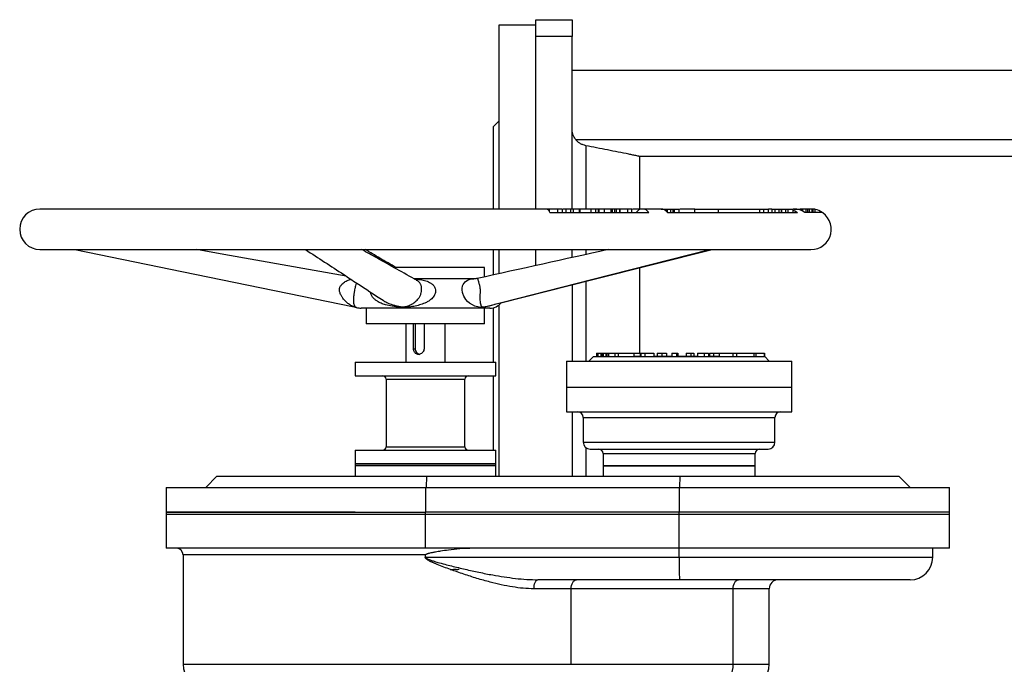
# Model space of a CAD drawing. Extents: x 9157 to 15179, y 9841 to 14571.
# Tile 12 of 13: x 13839 to 14712, y 13999 to 14571. Entities that reach past the tile are written whole.
import ezdxf

# ---------------------------------------------------------------- set-up
doc = ezdxf.new("R2010")
doc.units = 0
doc.header["$LTSCALE"] = 50
doc.layers.get('0').update_dxf_attribs({"linetype": 'CONTINUOUS'})

msp = doc.modelspace()

# ---------------------------------------------------------------- linework, layer by layer
at = {"color": 7, "linetype": 'CONTINUOUS'}
for p, q in [((14296.71, 14571), (14328.71, 14571)), ((14296.71, 14556.18), (14296.71, 14571)), ((14328.71, 14571), (14328.71, 14556.18)), ((14296.71, 14566), (14263.71, 14566)), ((14263.71, 14566), (14263.71, 14403)), ((14328.71, 14556.18), (14296.71, 14556.18)), ((14296.71, 14403), (14296.71, 14556.18)), ((14328.71, 14403), (14328.71, 14556.18)), ((15058.71, 14526), (14328.71, 14526)), ((14263.71, 14481), (14258.71, 14476)), ((14258.71, 14476), (14258.71, 14403)), ((14331.97, 14464.61), (15055.45, 14464.61)), ((14388.71, 14449.62), (14388.71, 14403)), ((14998.71, 14449.62), (14388.71, 14449.62)), ((14306.03, 14403), (13856.71, 14403)), ((14306.04, 14403), (14306.03, 14403)), ((14306.5, 14403), (14306.04, 14403)), ((14306.5, 14403), (14306.5, 14402.94)), ((14307.94, 14403), (14306.5, 14403)), ((14307.94, 14403), (14307.94, 14401.95)), ((14308.41, 14403), (14307.94, 14403)), ((14308.41, 14403), (14308.41, 14401.33)), ((14315.91, 14403), (14308.41, 14403)), ((14309.16, 14400), (14396.82, 14400)), ((14319.64, 14403), (14315.91, 14403)), ((14315.91, 14403), (14315.91, 14400)), ((14319.96, 14403), (14319.96, 14400)), ((14320.21, 14400), (14320.21, 14403)), ((14323.54, 14400), (14323.54, 14403)), ((14327.76, 14400), (14327.76, 14403)), ((14329.95, 14400), (14329.95, 14403)), ((14334.77, 14403), (14330.35, 14403)), ((14335.04, 14403), (14335.04, 14400)), ((14335.81, 14400), (14335.81, 14403)), ((14345.72, 14400), (14345.72, 14403)), ((14349.81, 14400), (14349.81, 14403)), ((14352.29, 14403), (14350.18, 14403)), ((14352.29, 14400), (14352.29, 14403)), ((14352.88, 14403), (14352.29, 14403)), ((14352.88, 14400), (14352.88, 14403)), ((14357.61, 14403), (14352.88, 14403)), ((14357.61, 14400), (14357.61, 14403)), ((14363.45, 14403), (14357.61, 14403)), ((14364.68, 14403), (14363.45, 14403)), ((14363.45, 14400), (14363.45, 14403)), ((14366.8, 14403), (14364.68, 14403)), ((14364.68, 14400), (14364.68, 14403)), ((14366.8, 14400), (14366.8, 14403)), ((14368.16, 14403), (14366.8, 14403)), ((14368.16, 14400), (14368.16, 14403)), ((14371.09, 14400), (14371.09, 14403)), ((14371.5, 14400), (14371.5, 14403)), ((14378.2, 14400), (14378.2, 14403)), ((14381.85, 14400), (14381.85, 14403)), ((14391.22, 14403), (14382.27, 14403)), ((14407.41, 14403), (14391.22, 14403)), ((14407.69, 14403), (14407.69, 14403)), ((14407.69, 14403), (14409.72, 14403)), ((14409.72, 14402.6), (14409.72, 14403)), ((14409.72, 14403), (14409.87, 14403)), ((14409.87, 14402.55), (14409.87, 14403)), ((14409.87, 14403), (14411.22, 14403)), ((14411.22, 14401.89), (14411.22, 14403)), ((14411.22, 14403), (14413.25, 14403)), ((14413.25, 14400.25), (14413.25, 14403)), ((14413.25, 14403), (14413.4, 14403)), ((14413.4, 14400.09), (14413.4, 14403)), ((14413.4, 14403), (14416.31, 14403)), ((14413.49, 14400), (14528.6, 14400)), ((14416.31, 14400), (14416.31, 14403)), ((14416.31, 14403), (14418.49, 14403)), ((14418.49, 14400), (14418.49, 14403)), ((14418.49, 14403), (14419.23, 14403)), ((14419.39, 14403), (14419.39, 14400)), ((14423.86, 14400), (14423.86, 14403)), ((14437.79, 14403), (14424.31, 14403)), ((14437.79, 14403), (14458.6, 14403)), ((14437.79, 14400), (14437.79, 14403)), ((14458.6, 14400), (14458.6, 14403)), ((14458.6, 14403), (14495.4, 14403)), ((14495.4, 14400), (14495.4, 14403)), ((14495.4, 14403), (14498.84, 14403)), ((14498.84, 14400), (14498.84, 14403)), ((14498.84, 14403), (14503.06, 14403)), ((14506.1, 14403), (14503.06, 14403)), ((14503.06, 14400), (14503.06, 14403)), ((14506.27, 14400), (14506.27, 14403)), ((14508.9, 14400), (14508.9, 14403)), ((14508.9, 14403), (14512.52, 14403)), ((14512.52, 14400), (14512.52, 14403)), ((14512.52, 14403), (14514.47, 14403)), ((14514.47, 14400), (14514.47, 14403)), ((14514.47, 14403), (14514.81, 14403)), ((14514.81, 14400), (14514.81, 14403)), ((14514.81, 14403), (14518.53, 14403)), ((14518.53, 14400), (14518.53, 14403)), ((14518.53, 14403), (14520.34, 14403)), ((14520.34, 14400), (14520.34, 14403)), ((14520.34, 14403), (14524.87, 14403)), ((14525.69, 14403), (14524.87, 14403)), ((14524.87, 14400), (14524.87, 14403)), ((14525.69, 14403), (14531.2, 14403)), ((14531.2, 14402.06), (14531.2, 14403)), ((14532.27, 14403), (14531.2, 14403)), ((14532.27, 14401.64), (14532.27, 14403)), ((14533.52, 14403), (14532.27, 14403)), ((14533.52, 14401.04), (14533.52, 14403)), ((14536.55, 14403), (14533.52, 14403)), ((14550.6, 14400), (14535.21, 14400)), ((14536.55, 14400), (14536.55, 14403)), ((14537.9, 14403), (14536.55, 14403)), ((14537.9, 14400), (14537.9, 14403)), ((14539.43, 14403), (14537.9, 14403)), ((14539.43, 14400), (14539.43, 14403)), ((14541.61, 14400), (14541.61, 14403)), ((14542.23, 14400), (14542.23, 14403)), ((14542.58, 14403), (14542.23, 14403)), ((14542.58, 14400), (14542.58, 14403)), ((14544.49, 14400), (14544.49, 14403)), ((14544.5, 14400), (14544.5, 14403)), ((13856.71, 14367), (14540.71, 14367)), ((14258.71, 14367), (14258.71, 14344.36)), ((14263.71, 14367), (14263.71, 14345.57)), ((14296.71, 14352.83), (14296.71, 14367)), ((14328.71, 14359.9), (14328.71, 14367)), ((14251.21, 14351), (14170.86, 14351)), ((14251.21, 14342.78), (14251.21, 14351)), ((14388.71, 14350.91), (14388.71, 14275)), ((14241.73, 14341), (14188.7, 14341)), ((14328.71, 14335.81), (14328.71, 14268)), ((14263.71, 14317.76), (14263.71, 14166)), ((14137.35, 14315.76), (14137.37, 14315.75)), ((14164.89, 14315), (14141.71, 14315)), ((14146.21, 14315), (14146.21, 14301)), ((14255.71, 14315), (14164.89, 14315)), ((14251.21, 14301), (14251.21, 14315)), ((14258.71, 14315.35), (14258.71, 14267)), ((14167.56, 14301), (14146.21, 14301)), ((14251.21, 14301), (14167.56, 14301)), ((14181.21, 14301), (14181.21, 14267)), ((14188.06, 14279), (14188.06, 14301)), ((14189.58, 14301), (14189.58, 14279)), ((14197.4, 14301), (14197.4, 14279)), ((14216.21, 14267), (14216.21, 14301)), ((14188.06, 14279), (14189.58, 14279)), ((14350.29, 14275), (14350.29, 14272)), ((14350.29, 14275), (14351.27, 14275)), ((14351.45, 14275), (14351.45, 14272)), ((14351.45, 14275), (14351.66, 14275)), ((14351.66, 14275), (14351.66, 14272)), ((14354.42, 14272), (14354.42, 14275)), ((14354.59, 14275), (14354.59, 14272)), ((14354.59, 14275), (14355.85, 14275)), ((14355.85, 14275), (14355.85, 14272)), ((14355.85, 14275), (14356.27, 14275)), ((14356.27, 14275), (14356.27, 14272)), ((14358.69, 14275), (14358.69, 14272)), ((14358.69, 14275), (14359.6, 14275)), ((14359.6, 14275), (14359.6, 14272)), ((14359.6, 14275), (14361.04, 14275)), ((14361.04, 14275), (14361.04, 14272)), ((14361.04, 14275), (14366.8, 14275)), ((14366.8, 14275), (14366.8, 14272)), ((14366.8, 14275), (14369.52, 14275)), ((14369.52, 14275), (14369.52, 14272)), ((14369.52, 14275), (14383.42, 14275)), ((14383.42, 14275), (14383.42, 14272)), ((14383.42, 14275), (14389.16, 14275)), ((14389.16, 14275), (14389.16, 14272.5)), ((14389.16, 14275), (14389.64, 14275)), ((14389.64, 14275), (14389.64, 14272)), ((14389.64, 14275), (14393.26, 14275)), ((14393.26, 14275), (14393.26, 14272)), ((14393.26, 14275), (14401.33, 14275)), ((14401.33, 14275), (14401.33, 14272)), ((14404.1, 14275), (14404.1, 14272.5)), ((14404.1, 14275), (14408.52, 14275)), ((14408.52, 14275), (14408.52, 14272.5)), ((14408.52, 14275), (14412.41, 14275)), ((14412.41, 14275), (14412.41, 14272.5)), ((14417.38, 14275), (14417.38, 14272)), ((14417.38, 14275), (14421.37, 14275)), ((14421.37, 14275), (14421.37, 14272)), ((14421.37, 14275), (14422.46, 14275)), ((14422.46, 14275), (14422.46, 14272)), ((14430.06, 14275), (14430.06, 14272.5)), ((14430.06, 14275), (14434.02, 14275)), ((14434.02, 14275), (14434.02, 14272.5)), ((14434.02, 14275), (14436.8, 14275)), ((14436.8, 14275), (14436.8, 14272.5)), ((14439.97, 14275), (14439.97, 14272)), ((14439.97, 14275), (14446.03, 14275)), ((14446.03, 14275), (14446.03, 14272)), ((14446.03, 14275), (14449.82, 14275)), ((14449.82, 14275), (14449.82, 14272)), ((14450.7, 14275), (14450.7, 14272.5)), ((14450.7, 14275), (14454.15, 14275)), ((14454.15, 14275), (14454.15, 14272.5)), ((14454.15, 14275), (14459.14, 14275)), ((14459.14, 14275), (14459.14, 14272)), ((14459.14, 14275), (14471.47, 14275)), ((14471.47, 14275), (14471.47, 14272)), ((14471.47, 14275), (14474.52, 14275)), ((14474.52, 14275), (14474.52, 14272)), ((14474.52, 14275), (14490.05, 14275)), ((14490.05, 14275), (14490.05, 14272)), ((14490.05, 14275), (14491.91, 14275)), ((14491.91, 14275), (14491.91, 14272)), ((14491.91, 14275), (14499.08, 14275)), ((14499.08, 14275), (14499.08, 14272)), ((14499.08, 14275), (14499.49, 14275)), ((14499.49, 14275), (14499.49, 14272)), ((14136.21, 14267), (14136.21, 14255)), ((14136.21, 14267), (14261.21, 14267)), ((14261.21, 14255), (14261.21, 14267)), ((14323.71, 14268), (14323.71, 14245)), ((14323.71, 14268), (14523.71, 14268)), ((14347.71, 14272), (14343.71, 14268)), ((14347.71, 14272), (14366.8, 14272)), ((14366.8, 14272), (14369.52, 14272)), ((14369.52, 14272), (14389.64, 14272)), ((14383.42, 14272.5), (14389.64, 14272.5)), ((14389.64, 14272), (14393.26, 14272)), ((14393.26, 14272), (14417.38, 14272)), ((14401.33, 14272.5), (14417.38, 14272.5)), ((14417.38, 14272), (14421.37, 14272)), ((14421.37, 14272), (14446.03, 14272)), ((14422.46, 14272.5), (14439.97, 14272.5)), ((14446.03, 14272), (14449.82, 14272)), ((14449.82, 14272.5), (14459.14, 14272.5)), ((14449.82, 14272), (14471.47, 14272)), ((14471.47, 14272), (14474.52, 14272)), ((14474.52, 14272), (14490.05, 14272)), ((14490.05, 14272), (14491.91, 14272)), ((14491.91, 14272), (14499.08, 14272)), ((14499.08, 14272), (14499.49, 14272)), ((14499.49, 14272), (14499.71, 14272)), ((14503.71, 14268), (14499.71, 14272)), ((14523.71, 14245), (14523.71, 14268)), ((14136.21, 14255), (14261.21, 14255)), ((14163.71, 14252), (14163.71, 14192)), ((14233.71, 14192), (14233.71, 14252)), ((14258.71, 14255), (14258.71, 14189)), ((14323.71, 14245), (14323.71, 14223)), ((14323.71, 14245), (14523.71, 14245)), ((14523.71, 14223), (14523.71, 14245)), ((14323.71, 14223), (14523.71, 14223)), ((14328.71, 14223), (14328.71, 14166)), ((14338.71, 14218), (14338.71, 14196)), ((14508.71, 14196), (14508.71, 14218)), ((14136.21, 14189), (14136.21, 14177)), ((14136.21, 14189), (14261.21, 14189)), ((14261.21, 14177), (14261.21, 14189)), ((14344.71, 14190), (14502.71, 14190)), ((14356.21, 14186), (14356.21, 14175)), ((14491.21, 14175), (14491.21, 14186)), ((14136.21, 14177), (14136.21, 14175)), ((14136.21, 14177), (14261.21, 14177)), ((14257.54, 14177), (14136.21, 14177)), ((14261.21, 14177), (14257.54, 14177)), ((14261.21, 14175), (14261.21, 14177)), ((14136.21, 14175), (14136.21, 14166)), ((14257.54, 14175), (14136.21, 14175)), ((14198.71, 14175), (14136.21, 14175)), ((14261.21, 14175), (14198.71, 14175)), ((14261.21, 14175), (14257.54, 14175)), ((14261.21, 14166), (14261.21, 14175)), ((14356.21, 14175), (14356.21, 14166)), ((14356.21, 14175), (14491.21, 14175)), ((14423.71, 14175), (14356.21, 14175)), ((14491.21, 14175), (14423.71, 14175)), ((14491.21, 14166), (14491.21, 14175)), ((14013.71, 14166), (14003.71, 14156)), ((14013.71, 14166), (14199.65, 14166)), ((14199.65, 14166), (14199.45, 14156)), ((14199.65, 14166), (14424.66, 14166)), ((14424.46, 14156), (14424.66, 14166)), ((14424.66, 14166), (14618.71, 14166)), ((14628.71, 14156), (14618.71, 14166)), ((13968.71, 14156), (13968.71, 14134)), ((13968.71, 14156), (14198.71, 14156)), ((14198.71, 14156), (14198.71, 14134)), ((14198.71, 14156), (14423.71, 14156)), ((14423.71, 14156), (14423.71, 14134)), ((14423.71, 14156), (14663.71, 14156)), ((14663.71, 14134), (14663.71, 14156)), ((13968.71, 14134), (13968.71, 14132)), ((14136.21, 14134), (13968.71, 14134)), ((13968.71, 14134), (14198.71, 14134)), ((14198.71, 14132), (14198.71, 14134)), ((14423.71, 14134), (14198.71, 14134)), ((14423.71, 14132), (14423.71, 14134)), ((14663.71, 14134), (14423.71, 14134)), ((14663.71, 14132), (14663.71, 14134)), ((13968.71, 14132), (13968.71, 14102)), ((14198.71, 14132), (13968.71, 14132)), ((14423.71, 14132), (14198.71, 14132)), ((14198.71, 14102), (14198.71, 14132)), ((14663.71, 14132), (14423.71, 14132)), ((14423.71, 14102), (14423.71, 14132)), ((14663.71, 14102), (14663.71, 14132)), ((14198.71, 14102), (13968.71, 14102)), ((14423.71, 14102), (14198.71, 14102)), ((14663.71, 14102), (14423.71, 14102)), ((14423.71, 14094), (14423.71, 14102)), ((14648.71, 14094), (14648.71, 14102)), ((13983.71, 14096), (13983.71, 13999)), ((14198.71, 14094.67), (14198.71, 14096)), ((14198.89, 14094), (14423.71, 14094)), ((14220.54, 14083), (14223.45, 14083)), ((14225.83, 14083), (14223.45, 14083)), ((14225.83, 14083), (14227.49, 14083)), ((14228.47, 14083), (14227.49, 14083)), ((14424.14, 14074), (14298.52, 14074)), ((14628.71, 14074), (14424.14, 14074)), ((14327.95, 14066), (14294.94, 14066)), ((14327.95, 13999), (14327.95, 14066)), ((14471.71, 14066), (14327.95, 14066)), ((14471.71, 13999), (14471.71, 14066)), ((14503.71, 13999), (14503.71, 14066)), ((14327.95, 13999), (14471.71, 13999))]:
    msp.add_line(p, q, dxfattribs=at)
at = {"color": 8, "linetype": 'CONTINUOUS'}
for p, q in [((14340.85, 14459.21), (14340.85, 14403)), ((14340.85, 14367), (14340.85, 14362.41)), ((14340.85, 14338.79), (14340.85, 14268)), ((14163.71, 14252), (14233.71, 14252)), ((14338.71, 14218), (14508.71, 14218)), ((14338.71, 14196), (14508.71, 14196)), ((14163.71, 14192), (14233.71, 14192)), ((14340.85, 14191.41), (14340.85, 14166)), ((14356.21, 14186), (14491.21, 14186)), ((14198.71, 14096), (13983.71, 14096)), ((14423.71, 14094), (14648.71, 14094)), ((14503.71, 14066), (14471.71, 14066)), ((13983.71, 13999), (14327.95, 13999)), ((14471.71, 13999), (14503.71, 13999))]:
    msp.add_line(p, q, dxfattribs=at)
at = {"color": 7, "linetype": 'CONTINUOUS', "flags": 128}
for points in [[(14524.87, 14401.98), (14526.45, 14401.29), (14528.6, 14400)], [(13887.68, 14367), (13994.1, 14345.22), (14135.39, 14316.3)], [(14128.44, 14343.36), (14019.72, 14362.7), (13995.53, 14367)], [(14254.51, 14317.11), (14345.96, 14340.37), (14450.66, 14367)], [(14265.57, 14319.78), (14347.26, 14340.35), (14453.1, 14367)], [(14294.94, 14066), (14295.01, 14067.56), (14295.21, 14069.06), (14295.54, 14070.45), (14295.99, 14071.66), (14296.53, 14072.65), (14297.15, 14073.39), (14297.82, 14073.85), (14298.52, 14074)], [(14327.95, 14066), (14328.04, 14067.56), (14328.32, 14069.06), (14328.76, 14070.45), (14329.36, 14071.66), (14330.09, 14072.65), (14330.92, 14073.39), (14331.82, 14073.85), (14332.76, 14074)], [(14471.71, 14066), (14471.8, 14067.56), (14472.07, 14069.06), (14472.52, 14070.45), (14473.12, 14071.66), (14473.84, 14072.65), (14474.67, 14073.39), (14475.57, 14073.85), (14476.51, 14074)], [(14459.71, 13979), (14461.42, 13979.21), (14463.09, 13979.81), (14464.69, 13980.81), (14466.2, 13982.18), (14467.57, 13983.89), (14468.78, 13985.91), (14469.8, 13988.19), (14470.62, 13990.69), (14471.22, 13993.37), (14471.59, 13996.16), (14471.71, 13999)]]:
    msp.add_lwpolyline(points, dxfattribs=at)
at = {"color": 8, "linetype": 'CONTINUOUS', "flags": 128}
msp.add_lwpolyline([(14260.41, 14318.61), (14259.4, 14318.08), (14255.19, 14316.69), (14250.73, 14315.91), (14248.29, 14315.75), (14246.22, 14315.86), (14242.55, 14316.85), (14240.36, 14317.85), (14237.77, 14319.51), (14236.11, 14320.93), (14234.47, 14322.79), (14233.55, 14324.13), (14232.69, 14325.71), (14231.8, 14328.07), (14231.6, 14328.86), (14231.27, 14331.15), (14231.27, 14332.36), (14231.68, 14334.86), (14232.06, 14335.88), (14232.88, 14337.31), (14233.86, 14338.43), (14236.12, 14339.94), (14238.47, 14340.71), (14241.73, 14341), (14241.73, 14341)], dxfattribs=at)
at = {"color": 7, "linetype": 'CONTINUOUS'}
for centre, radius, start, end in [((13856.71, 14385), 18, 90, 270), ((14305.06, 14398.87), 4.25, 15.50148, 76.78965), ((14391.22, 14396.1), 6.83, 34.86861, 145.13139), ((14407.07, 14394.65), 8.36, 39.79777, 87.61583), ((14525.66, 14386.32), 16.68, 55.09852, 89.89511), ((14540.71, 14385), 18, 270, 63.97959), ((14540.65, 14385.01), 17.99, 56.43768, 77.62668), ((14255.71, 14328), 13, 270, 321.30438), ((14141.71, 14328), 13, 250.4058, 270), ((14194.47, 14278.86), 4.89, 178.37054, 259.60232), ((14160.71, 14252), 3, 0, 90), ((14236.71, 14252), 3, 90, 180), ((14333.71, 14218), 5, 0, 90), ((14513.71, 14218), 5, 90, 180), ((14344.71, 14196), 6, 180, 270), ((14502.71, 14196), 6, 270, 0), ((14160.71, 14192), 3, 270, 0), ((14236.71, 14192), 3, 180, 270), ((14352.21, 14186), 4, 0, 90), ((14495.21, 14186), 4, 90, 180), ((13977.71, 14096), 6, 0, 90), ((14628.71, 14094), 20, 270, 0), ((14511.71, 14066), 8, 90, 180), ((14003.71, 13999), 20, 180, 270), ((14483.71, 13999), 20, 270, 0)]:
    msp.add_arc(centre, radius, start, end, dxfattribs=at)
for points, knots in [([(14331.97, 14464.61), (14331.35, 14465.5), (14330.25, 14467.08), (14329.26, 14469.68), (14328.78, 14471.92), (14328.73, 14473.36), (14328.71, 14473.95)], [0, 0, 0, 0, 0.322608, 0.570052, 0.824667, 1, 1, 1, 1]), ([(14340.85, 14459.21), (14340.04, 14459.41), (14338.4, 14459.81), (14336.07, 14460.96), (14333.84, 14462.51), (14332.6, 14463.9), (14331.97, 14464.61)], [0, 0, 0, 0, 0.235047, 0.477083, 0.733744, 1, 1, 1, 1]), ([(14388.71, 14449.62), (14388.67, 14449.63), (14388.58, 14449.67), (14387.7, 14449.88), (14385.75, 14450.3), (14382.73, 14450.93), (14377.25, 14452.04), (14369.76, 14453.54), (14360.2, 14455.42), (14350.54, 14457.32), (14344.08, 14458.58), (14340.85, 14459.21)], [0, 0, 0, 0, 0.019791, 0.045586, 0.092147, 0.168001, 0.244225, 0.432534, 0.621416, 0.810887, 1, 1, 1, 1]), ([(14323.54, 14403), (14323.44, 14403), (14322.84, 14403), (14321.89, 14403), (14320.79, 14403), (14320.4, 14403), (14320.21, 14403)], [0, 0, 0, 0, 0.071679, 0.433243, 0.716917, 1, 1, 1, 1]), ([(14327.76, 14403), (14327.36, 14403), (14326.55, 14403), (14325.03, 14403), (14324.11, 14403), (14323.54, 14403)], [0, 0, 0, 0, 0.279805, 0.559527, 1, 1, 1, 1]), ([(14329.91, 14403), (14329.92, 14403), (14330.02, 14403), (14329.6, 14403), (14328.8, 14403), (14328.11, 14403), (14327.76, 14403)], [0, 0, 0, 0, 0.055436, 0.421596, 0.71071, 1, 1, 1, 1]), ([(14335.81, 14403), (14335.45, 14403), (14334.98, 14403), (14335.11, 14403), (14335.14, 14403)], [0, 0, 0, 0, 0.783101, 1, 1, 1, 1]), ([(14345.72, 14403), (14345.04, 14403), (14343.69, 14403), (14341.47, 14403), (14339.24, 14403), (14337.13, 14403), (14336.25, 14403), (14335.81, 14403)], [0, 0, 0, 0, 0.186931, 0.373627, 0.560455, 0.780124, 1, 1, 1, 1]), ([(14349.74, 14403), (14349.76, 14403), (14349.82, 14403), (14349.23, 14403), (14347.91, 14403), (14346.45, 14403), (14345.72, 14403)], [0, 0, 0, 0, 0.114459, 0.378481, 0.689269, 1, 1, 1, 1]), ([(14371.09, 14403), (14370.66, 14403), (14369.82, 14403), (14368.68, 14403), (14368.36, 14403), (14368.16, 14403)], [0, 0, 0, 0, 0.280446, 0.560689, 1, 1, 1, 1]), ([(14378.2, 14403), (14377.63, 14403), (14376.48, 14403), (14374.66, 14403), (14372.97, 14403), (14371.99, 14403), (14371.5, 14403)], [0, 0, 0, 0, 0.280049, 0.559861, 0.779941, 1, 1, 1, 1]), ([(14381.8, 14403), (14381.82, 14403), (14381.92, 14403), (14381.43, 14403), (14380.28, 14403), (14378.9, 14403), (14378.2, 14403)], [0, 0, 0, 0, 0.049689, 0.333033, 0.666284, 1, 1, 1, 1]), ([(14419.4, 14403), (14419.4, 14403), (14419.4, 14403), (14419.56, 14403), (14420.02, 14403), (14420.66, 14403), (14421.95, 14403), (14423.01, 14403), (14423.86, 14403)], [0, 0, 0, 0, 0.036332, 0.15661, 0.276191, 0.39638, 0.517196, 1, 1, 1, 1]), ([(14506.27, 14403), (14506.76, 14403), (14507.65, 14403), (14508.52, 14403), (14508.9, 14403)], [0, 0, 0, 0, 0.559979, 1, 1, 1, 1]), ([(14541.61, 14403), (14541.41, 14403), (14541, 14403), (14540.21, 14403), (14539.69, 14403), (14539.61, 14403)], [0, 0, 0, 0, 0.454358, 0.908299, 1, 1, 1, 1]), ([(14542.23, 14403), (14542.15, 14403), (14542.02, 14403), (14541.74, 14403), (14541.61, 14403)], [0, 0, 0, 0, 0.560285, 1, 1, 1, 1]), ([(14544.49, 14403), (14544.4, 14403), (14544.22, 14403), (14543.52, 14403), (14542.88, 14403), (14542.75, 14403)], [0, 0, 0, 0, 0.445712, 0.890983, 1, 1, 1, 1]), ([(14092.29, 14367), (14103.59, 14359.62), (14118.79, 14349.68), (14141.71, 14334.68), (14153.34, 14327.06), (14161.08, 14322)], [0, 0, 0, 0, 0.49218, 0.662246, 1, 1, 1, 1]), ([(14190.92, 14339.78), (14179.14, 14346.37), (14162.94, 14355.43), (14146.71, 14364.52), (14142.28, 14367)], [0, 0, 0, 0, 0.72689, 1, 1, 1, 1]), ([(14172.64, 14351), (14167.85, 14353.79), (14158.72, 14359.12), (14149.57, 14364.46), (14145.22, 14367)], [0, 0, 0, 0, 0.524213, 1, 1, 1, 1]), ([(14360.88, 14367), (14360.81, 14366.99), (14322.08, 14358.44), (14283.33, 14349.88), (14244.65, 14341.33)], [0, 0, 0, 0, 0.001677, 1, 1, 1, 1]), ([(14244.64, 14341.35), (14244.23, 14341.26), (14243.34, 14341.07), (14242.4, 14341.01), (14241.93, 14341.01), (14241.82, 14341)], [0, 0, 0, 0, 0.408251, 0.865179, 1, 1, 1, 1]), ([(14135.38, 14316.3), (14135.39, 14316.3), (14135.75, 14316.24), (14136.36, 14316.07), (14137.01, 14315.88), (14137.32, 14315.76), (14137.37, 14315.74)], [0, 0, 0, 0, 0.016552, 0.517881, 0.918497, 1, 1, 1, 1]), ([(14197.4, 14279), (14197.35, 14278.45), (14197.24, 14277.36), (14196.39, 14275.89), (14195.15, 14274.74), (14193.62, 14274.05), (14192.02, 14273.93), (14190.56, 14274.36), (14189.34, 14275.28), (14188.47, 14276.62), (14188.1, 14277.95), (14188.07, 14278.76), (14188.06, 14279)], [0, 0, 0, 0, 0.104351, 0.208599, 0.315559, 0.424467, 0.530507, 0.633513, 0.737673, 0.84548, 0.954105, 1, 1, 1, 1]), ([(14351.66, 14275), (14351.99, 14275), (14352.66, 14275), (14353.76, 14275), (14354.29, 14275), (14354.44, 14275), (14354.42, 14275), (14354.42, 14275)], [0, 0, 0, 0, 0.425419, 0.851025, 0.922048, 0.992399, 1, 1, 1, 1]), ([(14356.34, 14275), (14356.6, 14275), (14357.38, 14275), (14358.16, 14275), (14358.69, 14275)], [0, 0, 0, 0, 0.334085, 1, 1, 1, 1]), ([(14241.15, 14102), (14237.15, 14101.88), (14229.74, 14101.66), (14220.08, 14100.52), (14212.9, 14099.48), (14208.1, 14098.68), (14204.89, 14098.07), (14202.75, 14097.61), (14201.33, 14097.27), (14200.39, 14096.99), (14199.77, 14096.78), (14199.35, 14096.6), (14199.05, 14096.44), (14198.85, 14096.29), (14198.74, 14096.15), (14198.71, 14096.06), (14198.71, 14096.02), (14198.71, 14096)], [0, 0, 0, 0, 0.277999, 0.515114, 0.674995, 0.782189, 0.853881, 0.901812, 0.933895, 0.955431, 0.96996, 0.979839, 0.986645, 0.993838, 0.996733, 0.999073, 1, 1, 1, 1]), ([(14294.94, 14066), (14291.81, 14066.1), (14285.54, 14066.28), (14275.85, 14067.61), (14266, 14069.5), (14255.46, 14072.05), (14244.34, 14075.2), (14232.59, 14078.96), (14220.78, 14083.03), (14211.49, 14086.56), (14205.36, 14089.14), (14202.61, 14090.44), (14200.81, 14091.43), (14199.64, 14092.23), (14198.94, 14092.94), (14198.61, 14093.48), (14198.51, 14093.96), (14198.57, 14094.36), (14198.67, 14094.58), (14198.71, 14094.67)], [0, 0, 0, 0, 0.098622, 0.19729, 0.298554, 0.399837, 0.517544, 0.635264, 0.754849, 0.874417, 0.917316, 0.94357, 0.960788, 0.97548, 0.983486, 0.98896, 0.993081, 0.997216, 1, 1, 1, 1]), ([(14198.71, 14094.67), (14198.72, 14094.53), (14198.74, 14094.3), (14198.83, 14094.09), (14198.88, 14094.01), (14198.89, 14094)], [0, 0, 0, 0, 0.603371, 0.959237, 1, 1, 1, 1]), ([(14198.89, 14094), (14198.89, 14093.99), (14198.89, 14093.9), (14198.92, 14093.78), (14199.03, 14093.55), (14199.32, 14093.22), (14200.06, 14092.72), (14201.26, 14092.16), (14203.12, 14091.45), (14205.97, 14090.52), (14212.29, 14088.69), (14221.8, 14086.2), (14233.95, 14083.31), (14246.14, 14080.61), (14257.64, 14078.35), (14268.41, 14076.54), (14278.48, 14075.2), (14288.54, 14074.22), (14295.19, 14074.07), (14298.52, 14074)], [0, 0, 0, 0, 0.000282, 0.002679, 0.00335, 0.007815, 0.014992, 0.029015, 0.04597, 0.072224, 0.115521, 0.235597, 0.355682, 0.476771, 0.597853, 0.69779, 0.797716, 0.898873, 1, 1, 1, 1]), ([(14423.71, 14094), (14423.71, 14092.89), (14423.71, 14090.65), (14423.73, 14087.38), (14423.76, 14084.28), (14423.8, 14081.48), (14423.86, 14079.01), (14423.91, 14076.98), (14423.98, 14075.42), (14424.06, 14074.31), (14424.11, 14074.01), (14424.14, 14074), (14424.14, 14074)], [0, 0, 0, 0, 0.10583, 0.214728, 0.320559, 0.429456, 0.535298, 0.644207, 0.750074, 0.859009, 0.99582, 1, 1, 1, 1])]:
    msp.add_open_spline(points, degree=3, knots=knots, dxfattribs=at)
at = {"color": 8, "linetype": 'CONTINUOUS'}
for points, knots in [([(14135.39, 14316.3), (14135.29, 14316.33), (14135.14, 14316.38), (14134.33, 14316.68), (14133.31, 14317.11), (14131.42, 14318.08), (14129.2, 14319.6), (14127.05, 14321.73), (14125.38, 14323.87), (14124.04, 14325.98), (14122.87, 14328.36), (14122.28, 14330.74), (14122.43, 14332.46), (14122.83, 14333.69), (14123.4, 14334.74), (14124.05, 14335.59), (14124.93, 14336.57), (14126.07, 14337.58), (14128.19, 14339.04), (14130.38, 14340.15), (14132.08, 14340.51), (14132.62, 14340.63)], [0, 0, 0, 0, 0.044946, 0.06542, 0.120493, 0.175653, 0.288048, 0.387975, 0.447169, 0.507409, 0.572679, 0.623267, 0.655282, 0.674323, 0.701745, 0.730309, 0.745967, 0.792777, 0.840565, 0.948892, 1, 1, 1, 1]), ([(14137.52, 14337.42), (14137.51, 14337.39), (14137.33, 14337), (14136.97, 14335.92), (14136.47, 14334.22), (14135.99, 14332.22), (14135.64, 14330.45), (14135.29, 14328.29), (14135.1, 14326.81), (14134.94, 14325.29), (14134.85, 14324.12), (14134.78, 14322.48), (14134.79, 14320.88), (14134.95, 14319.19), (14135.36, 14317.69), (14136.08, 14316.55), (14137.05, 14315.88), (14137.27, 14315.79), (14137.35, 14315.76)], [0, 0, 0, 0, 0.003984, 0.061321, 0.120589, 0.159988, 0.211561, 0.238861, 0.303909, 0.314155, 0.35755, 0.402134, 0.473717, 0.547027, 0.661149, 0.789644, 0.919388, 1, 1, 1, 1]), ([(14189.03, 14340.83), (14190, 14340.81), (14192.55, 14340.75), (14196.71, 14340.06), (14200.58, 14338.9), (14203.4, 14337.39), (14205.28, 14335.94), (14206.65, 14334.22), (14207.49, 14332.22), (14207.7, 14330.45), (14207.41, 14328.29), (14206.79, 14326.81), (14205.84, 14325.29), (14204.92, 14324.12), (14203.19, 14322.48), (14200.9, 14320.88), (14197.56, 14319.19), (14193.35, 14317.69), (14188.35, 14316.54), (14183.72, 14315.9), (14179.42, 14315.68), (14174.7, 14315.9), (14169.21, 14316.59), (14163.87, 14317.77), (14159.45, 14319.31), (14156.35, 14320.84), (14153.9, 14322.56), (14152.04, 14324.36), (14150.91, 14326.16), (14150.27, 14327.78), (14150.24, 14328.63), (14150.22, 14329.11)], [0, 0, 0, 0, 0.034464, 0.09044, 0.147383, 0.173418, 0.200029, 0.227535, 0.245821, 0.269756, 0.282427, 0.312616, 0.317371, 0.337511, 0.358203, 0.391425, 0.42545, 0.478414, 0.538051, 0.598265, 0.639633, 0.681426, 0.745602, 0.810384, 0.851059, 0.892338, 0.918742, 0.945759, 0.973823, 0.985302, 1, 1, 1, 1]), ([(14161.08, 14322), (14161.09, 14322), (14162.08, 14321.24), (14164.96, 14319.81), (14168.8, 14318.23), (14172.54, 14317.17), (14175.21, 14316.6), (14177.34, 14316.33), (14179.17, 14316.27), (14180.43, 14316.38), (14181.93, 14316.68), (14183.39, 14317.11), (14185.69, 14318.08), (14188.38, 14319.61), (14190.94, 14321.73), (14192.75, 14323.87), (14194.04, 14325.98), (14194.93, 14328.36), (14195.31, 14330.74), (14195.32, 14332.46), (14195.2, 14333.69), (14194.99, 14334.74), (14194.7, 14335.59), (14194.25, 14336.57), (14193.6, 14337.57), (14192.46, 14338.82), (14191.46, 14339.36), (14190.86, 14339.69)], [0, 0, 0, 0, 0.000189, 0.059256, 0.150751, 0.197522, 0.244204, 0.27926, 0.295549, 0.33057, 0.346354, 0.388805, 0.431326, 0.517961, 0.59499, 0.640619, 0.687054, 0.737366, 0.776362, 0.80104, 0.815717, 0.836855, 0.858874, 0.870944, 0.907026, 0.943863, 1, 1, 1, 1]), ([(14244.65, 14341.3), (14244.66, 14341.31), (14244.7, 14341.33), (14244.95, 14341.1), (14245.22, 14340.38), (14245.56, 14339.08), (14245.96, 14337.58), (14246.31, 14336.33), (14246.67, 14334.97), (14246.96, 14333.51), (14247.11, 14332.22), (14247.18, 14330.52), (14247.08, 14328.36), (14246.93, 14326), (14246.92, 14323.88), (14247.05, 14321.74), (14247.36, 14319.62), (14247.7, 14318.09), (14248, 14317.12), (14248.36, 14316.58), (14248.92, 14316.33), (14249.94, 14316.27), (14251.03, 14316.39), (14252.71, 14316.68), (14253.73, 14316.93), (14254.51, 14317.12)], [0, 0, 0, 0, 0.028762, 0.087005, 0.171093, 0.257027, 0.293327, 0.330232, 0.363583, 0.385629, 0.4112, 0.425135, 0.464284, 0.514795, 0.560522, 0.607222, 0.684554, 0.769926, 0.81342, 0.856842, 0.895572, 0.907892, 0.946647, 0.959309, 1, 1, 1, 1])]:
    msp.add_open_spline(points, degree=3, knots=knots, dxfattribs=at)

doc.saveas('drawing.dxf')
